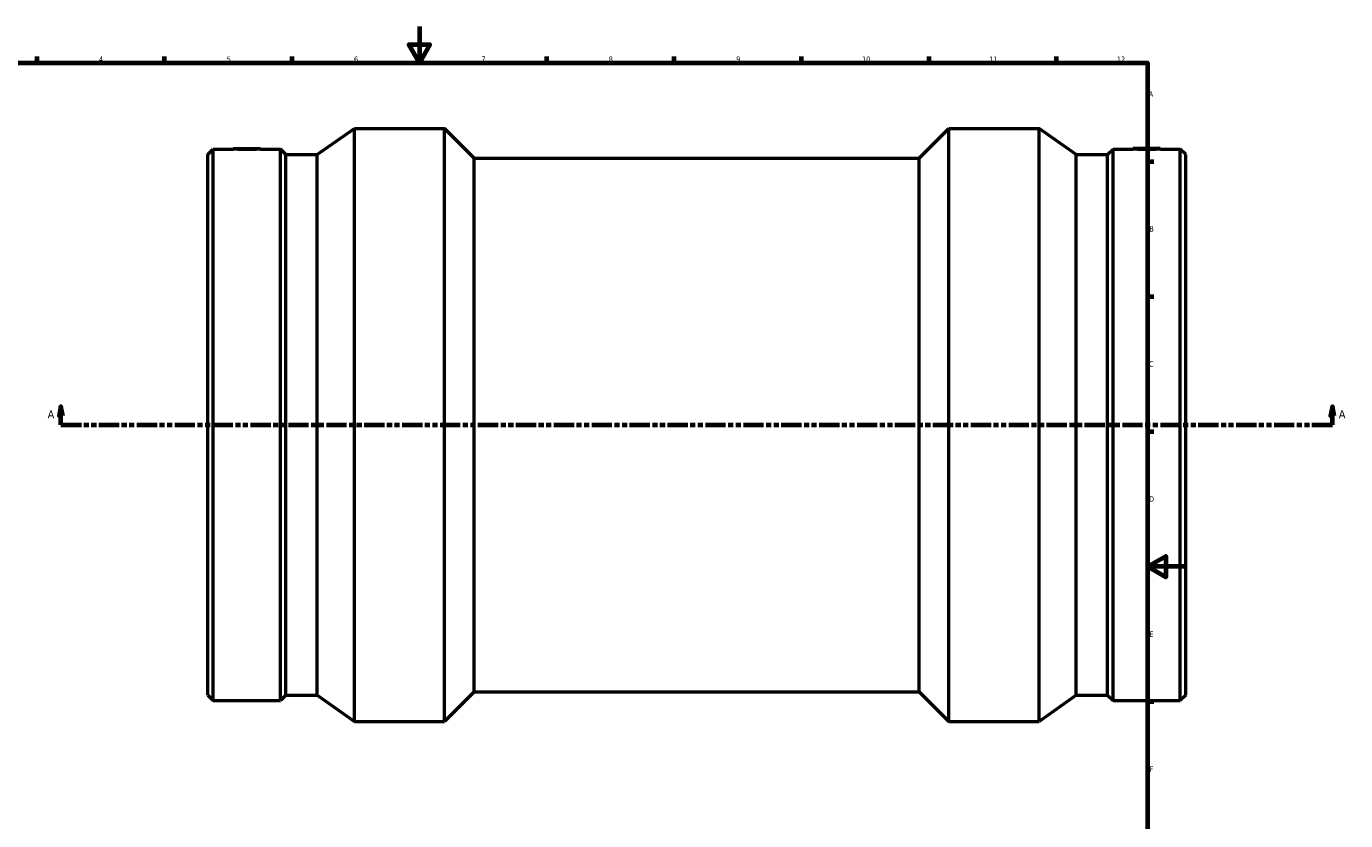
# Model space of a CAD drawing. Header units: millimetres. Extents: x -424 to 1632, y -291 to 1304.
# Tile 3 of 7: x 204 to 930, y 157 to 594. Entities that reach past the tile are written whole.
import ezdxf

# ---------------------------------------------------------------- set-up
doc = ezdxf.new("R2010")
doc.units = ezdxf.units.MM
doc.linetypes.add('DOUBLE_DASH_CHAIN', pattern=[1.2403, 0.6614, -0.0827, 0.1654, -0.0827, 0.1654, -0.0827])
for name, color, linetype, lineweight in [('Border (ANSI)', 7, 'Continuous', 70), ('Section Line (ANSI)', 7, 'DOUBLE_DASH_CHAIN', 70), ('Visible (ANSI)', 7, 'Continuous', 50)]:
    doc.layers.add(name, color=color, linetype=linetype, lineweight=lineweight)
doc.styles.add('Label Text (ANSI)', font='tahoma.ttf')
doc.styles.add('Note Text (ANSI)', font='tahoma.ttf')

# ---------------------------------------------------------------- blocks, each defined once
blk = doc.blocks.new('Borders Default Border')
at = {"layer": 'Border (ANSI)'}
for p, q in [((210.25, 574), (210.25, 577.45)), ((280.33, 574), (280.33, 577.45)), ((350.42, 574), (350.42, 577.45)), ((490.58, 574), (490.58, 577.45)), ((560.67, 574), (560.67, 577.45)), ((630.75, 574), (630.75, 577.45)), ((700.83, 574), (700.83, 577.45)), ((770.92, 574), (770.92, 577.45)), ((821, 519.75), (824.45, 519.75)), ((821, 445.5), (824.45, 445.5)), ((821, 371.25), (824.45, 371.25)), ((821, 222.75), (824.45, 222.75))]:
    blk.add_line(p, q, dxfattribs=at)
at = {"layer": 'Border (ANSI)', "flags": 128}
for points in [[(420.5, 594), (420.5, 574), (414.73, 584), (426.27, 584), (420.5, 574)], [(20, 20), (20, 574), (821, 574), (821, 20), (20, 20)], [(841, 297), (821, 297), (831, 302.77), (831, 291.23), (821, 297)]]:
    blk.add_lwpolyline(points, dxfattribs=at)
at = {"layer": 'Border (ANSI)', "color": 230, "true_color": 0xff0080, "attachment_point": 7, "style": 'Note Text (ANSI)'}
for s, insert, char_height in [('4', (244.23, 574.4), 3.05), ('5', (314.48, 574.34), 3.05), ('6', (384.49, 574.34), 3.05), ('7', (454.6, 574.4), 3.05), ('8', (524.63, 574.33), 3.05), ('9', (594.7, 574.34), 3.05), ('10', (663.96, 574.34), 3.048), ('11', (734.04, 574.4), 3.048), ('12', (804.13, 574.4), 3.048), ('A', (821.63, 555.35), 3.05), ('B', (821.99, 481.1), 3.05), ('C', (821.8, 406.8), 3.05), ('D', (821.81, 332.6), 3.05), ('E', (822.05, 258.35), 3.05), ('F', (822.14, 184.1), 3.05)]:
    blk.add_mtext(s, dxfattribs=dict(at, insert=insert, char_height=char_height))
blk = doc.blocks.new('2dTransSection0')
at = {"layer": 'Section Line (ANSI)', "linetype": 'Continuous'}
for p, q in [((223.33, 384.93), (222.33, 379.93)), ((223.33, 379.93), (223.33, 384.93)), ((224.33, 379.93), (223.33, 384.93)), ((922.73, 384.93), (921.73, 379.93)), ((922.73, 379.93), (922.73, 384.93)), ((923.73, 379.93), (922.73, 384.93)), ((222.33, 379.93), (224.33, 379.93)), ((223.33, 374.93), (223.33, 379.93)), ((921.73, 379.93), (923.73, 379.93)), ((922.73, 374.93), (922.73, 379.93)), ((223.33, 374.93), (234.58, 374.93)), ((911.48, 374.93), (922.73, 374.93))]:
    blk.add_line(p, q, dxfattribs=at)
at = {"layer": 'Section Line (ANSI)', "linetype": 'DOUBLE_DASH_CHAIN', "ltscale": 16.812849}
blk.add_line((223.33, 374.93), (922.73, 374.93), dxfattribs=at)
at = {"layer": 'Section Line (ANSI)', "linetype": 'Continuous', "flags": 128}
for points in [[(224.33, 379.93), (223.33, 384.93), (222.33, 379.93), (224.33, 379.93)], [(923.73, 379.93), (922.73, 384.93), (921.73, 379.93), (923.73, 379.93)]]:
    blk.add_lwpolyline(points, dxfattribs=at)
at = {"layer": 'Section Line (ANSI)'}
for points in [[(224.33, 379.93), (223.33, 384.93), (222.33, 379.93), (224.33, 379.93)], [(923.73, 379.93), (922.73, 384.93), (921.73, 379.93), (923.73, 379.93)]]:
    blk.add_solid(points, dxfattribs=at)
at = {"layer": 'Section Line (ANSI)', "char_height": 4.57, "attachment_point": 7, "style": 'Label Text (ANSI)'}
for insert in [(215.97, 378.43), (926.2, 378.43)]:
    blk.add_mtext('A', dxfattribs=dict(at, insert=insert))

msp = doc.modelspace()

# ---------------------------------------------------------------- linework, layer by layer
at = {"layer": 'Visible (ANSI)'}
for p, q in [((364.231, 523.486), (384.731, 537.927)), ((384.731, 211.927), (384.731, 537.927)), ((384.731, 537.927), (434.336, 537.927)), ((434.336, 211.927), (434.336, 537.927)), ((450.636, 521.627), (434.336, 537.927)), ((695.426, 521.627), (711.726, 537.927)), ((711.726, 211.927), (711.726, 537.927)), ((711.726, 537.927), (761.331, 537.927)), ((761.331, 211.927), (761.331, 537.927)), ((781.831, 523.486), (761.331, 537.927)), ((304.031, 523.486), (307.063, 526.517)), ((304.031, 226.369), (304.031, 523.486)), ((307.063, 223.337), (307.063, 526.517)), ((307.063, 526.517), (317.995, 526.517)), ((318.031, 526.927), (317.995, 526.517)), ((318.031, 526.927), (333.031, 526.927)), ((333.031, 526.927), (333.067, 526.517)), ((333.067, 526.517), (343.999, 526.517)), ((343.999, 223.337), (343.999, 526.517)), ((347.031, 523.486), (343.999, 526.517)), ((347.031, 226.369), (347.031, 523.486)), ((347.031, 523.486), (364.231, 523.486)), ((364.231, 226.369), (364.231, 523.486)), ((781.831, 226.369), (781.831, 523.486)), ((781.831, 523.486), (799.031, 523.486)), ((799.031, 523.486), (802.063, 526.517)), ((799.031, 226.369), (799.031, 523.486)), ((802.063, 223.337), (802.063, 526.517)), ((802.063, 526.517), (812.995, 526.517)), ((813.031, 526.927), (812.995, 526.517)), ((828.031, 526.927), (813.031, 526.927)), ((828.031, 526.927), (828.067, 526.517)), ((828.067, 526.517), (838.999, 526.517)), ((838.999, 223.337), (838.999, 526.517)), ((842.031, 523.486), (838.999, 526.517)), ((842.031, 226.369), (842.031, 523.486)), ((450.636, 228.227), (450.636, 521.627)), ((450.636, 521.627), (695.426, 521.627)), ((695.426, 228.227), (695.426, 521.627)), ((304.031, 226.369), (307.063, 223.337)), ((347.031, 226.369), (343.999, 223.337)), ((347.031, 226.369), (364.231, 226.369)), ((364.231, 226.369), (384.731, 211.927)), ((450.636, 228.227), (434.336, 211.927)), ((450.636, 228.227), (695.426, 228.227)), ((695.426, 228.227), (711.726, 211.927)), ((781.831, 226.369), (761.331, 211.927)), ((781.831, 226.369), (799.031, 226.369)), ((799.031, 226.369), (802.063, 223.337)), ((842.031, 226.369), (838.999, 223.337)), ((307.063, 223.337), (343.999, 223.337)), ((802.063, 223.337), (838.999, 223.337)), ((384.731, 211.927), (434.336, 211.927)), ((711.726, 211.927), (761.331, 211.927))]:
    msp.add_line(p, q, dxfattribs=at)
for points, knots in [([(333.067, 526.517), (333.067, 526.517), (332.878, 526.508), (332.111, 526.472), (331.532, 526.447), (330.195, 526.4), (329.347, 526.375), (327.489, 526.339), (326.479, 526.329), (324.584, 526.329), (323.573, 526.339), (321.715, 526.375), (320.868, 526.4), (319.531, 526.447), (318.952, 526.472), (318.184, 526.508), (317.995, 526.517), (317.995, 526.517)], [1.1369079, 1.1369079, 1.1369079, 1.1369079, 1.4210641, 1.4210641, 1.7052202, 1.7052202, 1.989518, 1.989518, 2.2738158, 2.2738158, 2.5581137, 2.5581137, 2.8424115, 2.8424115, 3.1265676, 3.1265676, 3.4107238, 3.4107238, 3.4107238, 3.4107238]), ([(820.531, 526.329), (819.584, 526.329), (818.573, 526.339), (816.715, 526.375), (815.868, 526.4), (814.531, 526.447), (813.952, 526.472), (813.184, 526.508), (812.995, 526.517), (812.995, 526.517)], [0, 0, 0, 0, 0.2842978, 0.2842978, 0.5685956, 0.5685956, 0.8527518, 0.8527518, 1.1369079, 1.1369079, 1.1369079, 1.1369079]), ([(828.067, 526.517), (828.067, 526.517), (827.878, 526.508), (827.111, 526.472), (826.532, 526.447), (825.195, 526.4), (824.347, 526.375), (822.489, 526.339), (821.479, 526.329), (820.531, 526.329)], [3.4107238, 3.4107238, 3.4107238, 3.4107238, 3.6948799, 3.6948799, 3.9790361, 3.9790361, 4.2633339, 4.2633339, 4.5476317, 4.5476317, 4.5476317, 4.5476317])]:
    msp.add_open_spline(points, degree=3, knots=knots, dxfattribs=at)

# ---------------------------------------------------------------- block references
msp.add_blockref('Borders Default Border', (0, 0))
at = {"layer": 'Section Line (ANSI)'}
msp.add_blockref('2dTransSection0', (0, 0), dxfattribs=at)

doc.saveas('drawing.dxf')
